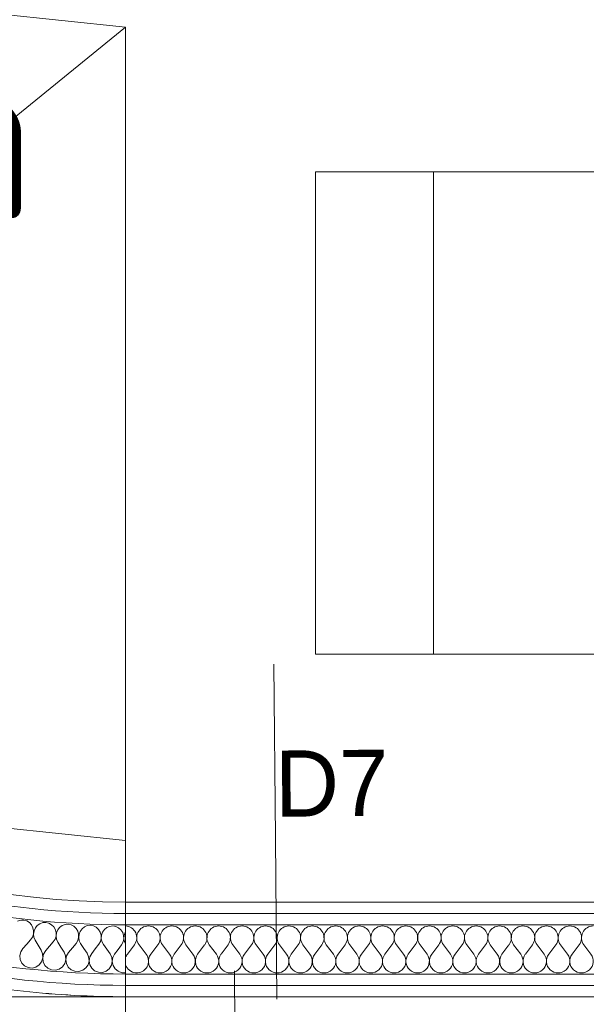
# Model space of a CAD drawing. Header units: millimetres. Extents: x -39149 to 267781, y -2340 to 58540.
# Tile 209 of 244: x 36883 to 37482, y 38920 to 39961. Entities that reach past the tile are written whole.
import ezdxf
from ezdxf.enums import TextEntityAlignment as Align

# ---------------------------------------------------------------- set-up
doc = ezdxf.new("R2010")
doc.units = ezdxf.units.MM
doc.header["$LTSCALE"] = 100
doc.header["$MEASUREMENT"] = 0
doc.linetypes.add('B0701', pattern=[46.823999, 31.199999, -15.624])
for name, color, linetype in [('22 C Binnenwanden', 7, 'Continuous'), ('22 C Binnenwanden Doorsnede-arcering', 7, 'Continuous'), ('22 C Binnenwanden Laagscheidingslijnen', 7, 'Continuous'), ('45 Plafond', 7, 'Continuous'), ('82 Interieur', 7, 'Continuous'), ('A Markers details', 7, 'Continuous'), ('EL6311--_LICHT_BINNEN', 3, 'Continuous'), ('T Maatvoering 1_ 50', 7, 'Continuous')]:
    doc.layers.add(name, color=color, linetype=linetype)
doc.styles.add('BURO-018', font='isocp.shx', dxfattribs={"height": 180})
doc.styles.add('GENERATED_STYLE_3', font='swiss.ttf', dxfattribs={"width": 0.96})

# ---------------------------------------------------------------- blocks, each defined once
blk = doc.blocks.new('Slab_121_7', base_point=(40134.1, 38927.6))
at = {"layer": '45 Plafond', "color": 8, "linetype": 'B0701', "lineweight": 0}
for points in [[(40134.1, 38927.6), (36994.9, 38927.6, -0.445204), (35975.5, 40059.7), (35886.2, 39209.2, 0.445204), (36994.9, 37978), (40267.5, 37978)], [(40044.2, 38823.6), (40148.4, 38082), (36994.9, 38082, -0.445204), (35989.6, 39198.4), (36010.8, 39399.4, 0.271031), (36994.9, 38823.6)]]:
    blk.add_lwpolyline(points, format="xyb", close=True, dxfattribs=at)
blk = doc.blocks.new('Slab_122_7', base_point=(40044.2, 38823.6))
at = {"layer": '45 Plafond', "color": 8, "linetype": 'B0701', "lineweight": 0}
blk.add_lwpolyline([(40044.2, 38823.6), (36994.9, 38823.6, -0.271031), (36010.8, 39399.4), (35989.6, 39198.4, 0.445204), (36994.9, 38082), (40148.4, 38082)], format="xyb", close=True, dxfattribs=at)
blk = doc.blocks.new('*X613')
at = {"layer": '22 C Binnenwanden Doorsnede-arcering', "color": 8, "linetype": 'Continuous', "lineweight": 0}
for p, q in [((36996.8, 38972.7), (37004.2, 38982.6)), ((37016.6, 38972.7), (37009.1, 38982.6)), ((37021.5, 38972.7), (37029, 38982.6)), ((37041.3, 38972.7), (37033.9, 38982.6)), ((37046.3, 38972.7), (37053.7, 38982.6)), ((37066.1, 38972.7), (37058.7, 38982.6)), ((37071, 38972.7), (37078.5, 38982.6)), ((37090.9, 38972.7), (37083.4, 38982.6)), ((37095.8, 38972.7), (37103.2, 38982.6)), ((37115.6, 38972.7), (37108.2, 38982.6)), ((37120.6, 38972.7), (37128, 38982.6)), ((37140.4, 38972.7), (37133, 38982.6)), ((37145.3, 38972.7), (37152.8, 38982.6)), ((37165.1, 38972.7), (37157.7, 38982.6)), ((37170.1, 38972.7), (37177.5, 38982.6)), ((37189.9, 38972.7), (37182.5, 38982.6)), ((37194.9, 38972.7), (37202.3, 38982.6)), ((37214.7, 38972.7), (37207.2, 38982.6)), ((37219.6, 38972.7), (37227, 38982.6)), ((37239.4, 38972.7), (37232, 38982.6)), ((37244.4, 38972.7), (37251.8, 38982.6)), ((37264.2, 38972.7), (37256.8, 38982.6)), ((37269.1, 38972.7), (37276.6, 38982.6)), ((37289, 38972.7), (37281.5, 38982.6)), ((37293.9, 38972.7), (37301.3, 38982.6)), ((37313.7, 38972.7), (37306.3, 38982.6)), ((37318.7, 38972.7), (37326.1, 38982.6)), ((37338.5, 38972.7), (37331, 38982.6)), ((37343.4, 38972.7), (37350.9, 38982.6)), ((37363.2, 38972.7), (37355.8, 38982.6)), ((37368.2, 38972.7), (37375.6, 38982.6)), ((37388, 38972.7), (37380.6, 38982.6)), ((37393, 38972.7), (37400.4, 38982.6)), ((37412.8, 38972.7), (37405.3, 38982.6)), ((37417.7, 38972.7), (37425.1, 38982.6)), ((37437.5, 38972.7), (37430.1, 38982.6)), ((37442.5, 38972.7), (37449.9, 38982.6)), ((37462.3, 38972.7), (37454.9, 38982.6)), ((37467.2, 38972.7), (37474.7, 38982.6)), ((37487, 38972.7), (37479.6, 38982.6))]:
    blk.add_line(p, q, dxfattribs=at)
for centre, start, end in [((36994.3, 38990), 323.1301, 87.072), ((37019, 38990), 90, 216.8699), ((37019, 38990), 323.1301, 90), ((37043.8, 38990), 90, 216.8699), ((37043.8, 38990), 323.1301, 90), ((37068.6, 38990), 90, 216.8699), ((37068.6, 38990), 323.1301, 90), ((37093.3, 38990), 90, 216.8699), ((37093.3, 38990), 323.1301, 90), ((37118.1, 38990), 90, 216.8699), ((37118.1, 38990), 323.1301, 90), ((37142.9, 38990), 90, 216.8699), ((37142.9, 38990), 323.1301, 90), ((37167.6, 38990), 90, 216.8699), ((37167.6, 38990), 323.1301, 90), ((37192.4, 38990), 90, 216.8699), ((37192.4, 38990), 323.1301, 90), ((37217.1, 38990), 90, 216.8699), ((37217.1, 38990), 323.1301, 90), ((37241.9, 38990), 90, 216.8699), ((37241.9, 38990), 323.1301, 90), ((37266.7, 38990), 90, 216.8699), ((37266.7, 38990), 323.1301, 90), ((37291.4, 38990), 90, 216.8699), ((37291.4, 38990), 323.1301, 90), ((37316.2, 38990), 90, 216.8699), ((37316.2, 38990), 323.1301, 90), ((37341, 38990), 90, 216.8699), ((37341, 38990), 323.1301, 90), ((37365.7, 38990), 90, 216.8699), ((37365.7, 38990), 323.1301, 90), ((37390.5, 38990), 90, 216.8699), ((37390.5, 38990), 323.1301, 90), ((37415.2, 38990), 90, 216.8699), ((37415.2, 38990), 323.1301, 90), ((37440, 38990), 90, 216.8699), ((37440, 38990), 323.1301, 90), ((37464.8, 38990), 90, 216.8699), ((37464.8, 38990), 323.1301, 90), ((37489.5, 38990), 90, 216.8699), ((37006.7, 38965.2), 143.1301, 161.6079), ((37006.7, 38965.2), 198.3921, 36.8699), ((37031.4, 38965.2), 143.1301, 36.8699), ((37056.2, 38965.2), 143.1301, 36.8699), ((37081, 38965.2), 143.1301, 36.8699), ((37105.7, 38965.2), 143.1301, 36.8699), ((37130.5, 38965.2), 143.1301, 36.8699), ((37155.2, 38965.2), 143.1301, 36.8699), ((37180, 38965.2), 143.1301, 36.8699), ((37204.8, 38965.2), 143.1301, 36.8699), ((37229.5, 38965.2), 143.1301, 36.8699), ((37254.3, 38965.2), 143.1301, 36.8699), ((37279, 38965.2), 143.1301, 36.8699), ((37303.8, 38965.2), 143.1301, 36.8699), ((37328.6, 38965.2), 143.1301, 36.8699), ((37353.3, 38965.2), 143.1301, 36.8699), ((37378.1, 38965.2), 143.1301, 36.8699), ((37402.9, 38965.2), 143.1301, 36.8699), ((37427.6, 38965.2), 143.1301, 36.8699), ((37452.4, 38965.2), 143.1301, 36.8699), ((37477.1, 38965.2), 143.1301, 36.8699)]:
    blk.add_arc(centre, 12.4, start, end, dxfattribs=at)
blk = doc.blocks.new('Wall_115_7', base_point=(40134.1, 38927.6))
at = {"layer": '22 C Binnenwanden', "color": 8, "linetype": 'Continuous', "lineweight": 0}
for p, q in [((40120, 39027.6), (36994.9, 39027.6)), ((36994.9, 38927.6), (40134.1, 38927.6))]:
    blk.add_line(p, q, dxfattribs=at)
at = {"layer": '22 C Binnenwanden Laagscheidingslijnen', "color": 8, "linetype": 'Continuous', "lineweight": 0}
for p, q in [((40121.7, 39015.6), (36994.9, 39015.6)), ((40123.4, 39003.6), (36994.9, 39003.6)), ((36994.9, 38951.6), (40130.7, 38951.6)), ((36994.9, 38939.6), (40132.4, 38939.6))]:
    blk.add_line(p, q, dxfattribs=at)
at = {"layer": '22 C Binnenwanden', "color": 1, "lineweight": 0}
blk.add_blockref('*X613', (0, 0), dxfattribs=at)
blk = doc.blocks.new('*X629')
at = {"layer": '22 C Binnenwanden Doorsnede-arcering', "color": 8, "linetype": 'Continuous', "lineweight": 0}
for p, q in [((36880.7, 39007.4), (36883.9, 39008.4)), ((36883.9, 39008.4), (36887.1, 39008.5)), ((36887.1, 39008.5), (36890.3, 39007.7)), ((36890.3, 39007.7), (36893.1, 39006)), ((36893.1, 39006), (36895.4, 39003.5)), ((36895.4, 39003.5), (36896.9, 39000.6)), ((36896.9, 39000.6), (36897.6, 38997.2)), ((36898, 38997.2), (36899.4, 39000.3)), ((36899.4, 39000.3), (36901.5, 39002.9)), ((36901.5, 39002.9), (36904.2, 39004.8)), ((36904.2, 39004.8), (36907.3, 39005.9)), ((36907.3, 39005.9), (36910.6, 39006.1)), ((36910.6, 39006.1), (36913.8, 39005.4)), ((36913.8, 39005.4), (36916.6, 39003.7)), ((36916.6, 39003.7), (36919, 39001.4)), ((36919, 39001.4), (36920.6, 38998.4)), ((36923.1, 38998.2), (36925.1, 39000.9)), ((36925.1, 39000.9), (36927.8, 39002.9)), ((36927.8, 39002.9), (36930.9, 39004.1)), ((36930.9, 39004.1), (36934.1, 39004.3)), ((36934.1, 39004.3), (36937.3, 39003.6)), ((36937.3, 39003.6), (36940.2, 39002.1)), ((36940.2, 39002.1), (36942.6, 38999.8)), ((36942.6, 38999.8), (36944.3, 38996.9)), ((36946.8, 38996.7), (36948.8, 38999.5)), ((36948.8, 38999.5), (36951.4, 39001.5)), ((36951.4, 39001.5), (36954.4, 39002.8)), ((36954.4, 39002.8), (36957.7, 39003.1)), ((36957.7, 39003.1), (36960.9, 39002.5)), ((36960.9, 39002.5), (36963.8, 39001)), ((36963.8, 39001), (36966.3, 38998.8)), ((36972.5, 38998.6), (36975, 39000.7)), ((36975, 39000.7), (36978, 39002)), ((36978, 39002), (36981.3, 39002.5)), ((36981.3, 39002.5), (36984.5, 39002)), ((36984.5, 39002), (36987.5, 39000.5)), ((36987.5, 39000.5), (36990, 38998.4)), ((36896.4, 38990.6), (36894.4, 38987.8)), ((36897.4, 38993.8), (36896.4, 38990.6)), ((36897.6, 38997.2), (36897.4, 38993.8)), ((36897.5, 38993.8), (36898, 38997.2)), ((36897.9, 38990.4), (36897.5, 38993.8)), ((36899.2, 38987.3), (36897.9, 38990.4)), ((36921.3, 38991.7), (36920.3, 38988.4)), ((36920.6, 38998.4), (36921.4, 38995.1)), ((36921.4, 38995.1), (36921.3, 38991.7)), ((36921.4, 38991.7), (36921.8, 38995.1)), ((36921.9, 38988.3), (36921.4, 38991.7)), ((36921.8, 38995.1), (36923.1, 38998.2)), ((36945.2, 38990.2), (36944.2, 38986.9)), ((36944.3, 38996.9), (36945.2, 38993.6)), ((36945.2, 38993.6), (36945.2, 38990.2)), ((36945.3, 38990.2), (36945.6, 38993.6)), ((36945.8, 38986.8), (36945.3, 38990.2)), ((36945.6, 38993.6), (36946.8, 38996.7)), ((36966.3, 38998.8), (36968, 38995.9)), ((36968, 38995.9), (36969, 38992.6)), ((36969.1, 38989.2), (36968.2, 38985.9)), ((36969, 38992.6), (36969.1, 38989.2)), ((36969.2, 38989.2), (36969.4, 38992.6)), ((36969.8, 38985.9), (36969.2, 38989.2)), ((36969.4, 38992.6), (36970.6, 38995.8)), ((36970.6, 38995.8), (36972.5, 38998.6)), ((36990, 38998.4), (36991.8, 38995.5)), ((36991.8, 38995.5), (36992.8, 38992.3)), ((36993, 38988.9), (36992.2, 38985.6)), ((36992.8, 38992.3), (36993, 38988.9)), ((36993.1, 38988.9), (36993.3, 38992.3)), ((36993.8, 38985.5), (36993.1, 38988.9)), ((36993.3, 38992.3), (36994.3, 38995.5)), ((36994.3, 38995.5), (36994.9, 38996.4)), ((36883.9, 38975.2), (36886.2, 38978.7)), ((36886.2, 38978.7), (36890.3, 38983.2)), ((36890.3, 38983.2), (36894.4, 38987.8)), ((36902.4, 38982), (36899.2, 38987.3)), ((36905.5, 38976.7), (36902.4, 38982)), ((36910.4, 38976.3), (36914.4, 38980.9)), ((36914.4, 38980.9), (36918.4, 38985.6)), ((36920.3, 38988.4), (36918.4, 38985.6)), ((36923.2, 38985.2), (36921.9, 38988.3)), ((36926.5, 38980), (36923.2, 38985.2)), ((36929.8, 38974.8), (36926.5, 38980)), ((36934.6, 38974.5), (36938.6, 38979.2)), ((36938.6, 38979.2), (36942.5, 38984)), ((36944.2, 38986.9), (36942.5, 38984)), ((36947.3, 38983.7), (36945.8, 38986.8)), ((36950.7, 38978.6), (36947.3, 38983.7)), ((36954.1, 38973.5), (36950.7, 38978.6)), ((36959, 38973.3), (36962.8, 38978.1)), ((36962.8, 38978.1), (36966.5, 38983)), ((36968.2, 38985.9), (36966.5, 38983)), ((36971.4, 38982.8), (36969.8, 38985.9)), ((36974.9, 38977.8), (36971.4, 38982.8)), ((36987, 38977.6), (36990.6, 38982.6)), ((36992.2, 38985.6), (36990.6, 38982.6)), ((36994.9, 38983.5), (36993.8, 38985.5)), ((36882.9, 38971.1), (36883.9, 38975.2)), ((36883.2, 38967), (36882.9, 38971.1)), ((36905.5, 38976.7), (36907.1, 38972.8)), ((36907.2, 38968.7), (36906, 38964.6)), ((36907.1, 38972.8), (36907.2, 38968.7)), ((36907.3, 38968.7), (36908.2, 38972.7)), ((36907.8, 38964.5), (36907.3, 38968.7)), ((36908.2, 38972.7), (36910.4, 38976.3)), ((36929.8, 38974.8), (36931.4, 38971)), ((36931.4, 38971), (36931.7, 38966.8)), ((36931.7, 38966.8), (36932.5, 38970.9)), ((36932.5, 38970.9), (36934.6, 38974.5)), ((36954.1, 38973.5), (36955.8, 38969.7)), ((36955.8, 38969.7), (36956.2, 38965.5)), ((36956.2, 38965.5), (36956.9, 38969.7)), ((36956.9, 38969.7), (36959, 38973.3)), ((36978.4, 38972.8), (36974.9, 38977.8)), ((36978.4, 38972.8), (36980.2, 38969)), ((36980.2, 38969), (36980.7, 38964.9)), ((36980.7, 38964.9), (36981.4, 38969)), ((36981.4, 38969), (36983.3, 38972.7)), ((36983.3, 38972.7), (36987, 38977.6)), ((36885, 38963.2), (36883.2, 38967)), ((36888, 38960.2), (36885, 38963.2)), ((36891.8, 38958.4), (36888, 38960.2)), ((36896, 38957.9), (36891.8, 38958.4)), ((36900, 38958.9), (36896, 38957.9)), ((36903.5, 38961.3), (36900, 38958.9)), ((36906, 38964.6), (36903.5, 38961.3)), ((36909.6, 38960.7), (36907.8, 38964.5)), ((36912.6, 38957.8), (36909.6, 38960.7)), ((36916.5, 38956.1), (36912.6, 38957.8)), ((36928.2, 38959.3), (36924.7, 38956.9)), ((36930.6, 38962.7), (36928.2, 38959.3)), ((36931.7, 38966.8), (36930.6, 38962.7)), ((36932.3, 38962.6), (36931.7, 38966.8)), ((36934.3, 38958.9), (36932.3, 38962.6)), ((36937.4, 38956.1), (36934.3, 38958.9)), ((36952.9, 38958), (36949.5, 38955.5)), ((36955.2, 38961.4), (36952.9, 38958)), ((36956.2, 38965.5), (36955.2, 38961.4)), ((36956.9, 38961.4), (36956.2, 38965.5)), ((36959, 38957.7), (36956.9, 38961.4)), ((36962.1, 38955), (36959, 38957.7)), ((36977.6, 38957.2), (36974.3, 38954.6)), ((36979.8, 38960.8), (36977.6, 38957.2)), ((36980.7, 38964.9), (36979.8, 38960.8)), ((36981.6, 38960.7), (36980.7, 38964.9)), ((36983.7, 38957.1), (36981.6, 38960.7)), ((36920.7, 38955.8), (36916.5, 38956.1)), ((36924.7, 38956.9), (36920.7, 38955.8)), ((36941.3, 38954.5), (36937.4, 38956.1)), ((36945.5, 38954.2), (36941.3, 38954.5)), ((36949.5, 38955.5), (36945.5, 38954.2)), ((36966.1, 38953.4), (36962.1, 38955)), ((36970.3, 38953.3), (36966.1, 38953.4)), ((36974.3, 38954.6), (36970.3, 38953.3)), ((36986.9, 38954.5), (36983.7, 38957.1)), ((36990.9, 38953), (36986.9, 38954.5)), ((36994.9, 38953), (36990.9, 38953))]:
    blk.add_line(p, q, dxfattribs=at)
blk = doc.blocks.new('Wall_120_7', base_point=(35975.5, 40059.7))
at = {"layer": '22 C Binnenwanden', "color": 8, "linetype": 'Continuous', "lineweight": 0}
for radius in [1025, 925]:
    blk.add_arc((36994.9, 39952.6), radius, 174.0047, 270, dxfattribs=at)
at = {"layer": '22 C Binnenwanden Laagscheidingslijnen', "color": 8, "linetype": 'Continuous', "lineweight": 0}
for radius in [1013, 1001, 949, 937]:
    blk.add_arc((36994.9, 39952.6), radius, 174.0047, 270, dxfattribs=at)
at = {"layer": '22 C Binnenwanden', "color": 1, "lineweight": 0}
blk.add_blockref('*X629', (0, 0), dxfattribs=at)
blk = doc.blocks.new('Bureaustoel 3 14 NL+')
at = {"layer": '82 Interieur', "color": 8, "linetype": 'Continuous', "lineweight": 0}
for p, q in [((255, 0), (-255, 0)), ((-255, -625), (-255, 0)), ((255, -625), (255, 0)), ((255, -125), (-255, -125)), ((255, -625), (-255, -625))]:
    blk.add_line(p, q, dxfattribs=at)
blk = doc.blocks.new('Detail Drawing_1_7', base_point=(37216.8, 38996.7))
at = {"layer": 'A Markers details', "color": 8, "linetype": 'Continuous', "lineweight": 0}
for p, q in [((37153.3, 39095.1), (37151.6, 39279.3)), ((37154.9, 38925.1), (37153.3, 39095.1))]:
    blk.add_line(p, q, dxfattribs=at)
at = {"layer": 'A Markers details', "color": 3, "lineweight": 0, "insert": (37153.1, 39117.8), "char_height": 70, "attachment_point": 7, "rotation": 0.5456, "style": 'GENERATED_STYLE_3'}
blk.add_mtext('{D7}', dxfattribs=at)
blk = doc.blocks.new('Detail Drawing_2_7', base_point=(37153.2, 39017))
at = {"layer": 'A Markers details', "color": 8, "linetype": 'Continuous', "lineweight": 0}
blk.add_line((37109.9, 38954.9), (37112.9, 38654.9), dxfattribs=at)
at = {"layer": 'A Markers details', "color": 3, "lineweight": 0, "insert": (37112.7, 38677.5), "char_height": 70, "attachment_point": 7, "rotation": 0.5786, "style": 'GENERATED_STYLE_3'}
blk.add_mtext('{D4}', dxfattribs=at)
blk = doc.blocks.new('1114A1')
at = {"color": 0, "linetype": 'Continuous'}
for p, q in [((0.625, 3.333), (2.742, 7)), ((2.742, 7), (3.955, 6.3))]:
    blk.add_line(p, q, dxfattribs=at)
blk.add_circle((0, 2.25), 1.25, dxfattribs=at)
at = {"color": 0, "linetype": 'Continuous', "style": 'BURO-018'}
blk.add_attdef('SWITCHCODE', text='', height=1.8, dxfattribs=at).set_placement((3.356, 9), align=Align.MIDDLE)
at = {"color": 0, "linetype": 'Continuous', "style": 'BURO-018', "flags": 1}
blk.add_attdef('ARTICLECODE', text='', height=1.8, dxfattribs=at).set_placement((0, 0), align=Align.MIDDLE)

msp = doc.modelspace()

# ---------------------------------------------------------------- linework, layer by layer
at = {"layer": '45 Plafond', "color": 8, "linetype": 'B0701', "lineweight": 0}
msp.add_arc((36994.9, 39092.8), 1114.8, 174.0047, 270, dxfattribs=at)
at = {"layer": 'T Maatvoering 1_ 50', "color": 8, "linetype": 'B0701', "lineweight": 0}
for p, q in [((36994.9, 39952.6), (35730.1, 40085.4)), ((36994.9, 39952.6), (35512.7, 38752.1)), ((36994.9, 39952.6), (36994.9, 37761)), ((36994.9, 39092.8), (35640.8, 39235)), ((36994.9, 38927.6), (35856.6, 38927.6))]:
    msp.add_line(p, q, dxfattribs=at)

# ---------------------------------------------------------------- block references
at = {"layer": '22 C Binnenwanden', "color": 1, "lineweight": 0}
for name, p in [('Wall_120_7', (35975.5, 40059.7)), ('Wall_115_7', (40134.1, 38927.6))]:
    msp.add_blockref(name, p, dxfattribs=at)
at = {"layer": '45 Plafond', "color": 255, "linetype": 'B0701', "lineweight": 0}
msp.add_blockref('Slab_121_7', (40134.1, 38927.6), dxfattribs=at)
at = {"layer": '45 Plafond', "color": 1, "linetype": 'B0701', "lineweight": 0}
msp.add_blockref('Slab_122_7', (40044.2, 38823.6), dxfattribs=at)
at = {"layer": '82 Interieur', "color": 30, "linetype": 'Continuous', "lineweight": 0, "xscale": -1, "zscale": 1000, "rotation": 90.0000000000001}
msp.add_blockref('Bureaustoel 3 14 NL+', (37195.6, 39544.8), dxfattribs=at)
at = {"layer": 'A Markers details', "color": 9, "lineweight": 0}
for name, p in [('Detail Drawing_1_7', (37216.8, 38996.7)), ('Detail Drawing_2_7', (37153.2, 39017))]:
    msp.add_blockref(name, p, dxfattribs=at)
at = {"layer": 'EL6311--_LICHT_BINNEN', "linetype": 'Continuous'}
ref = msp.add_blockref('1114A1', (36001.4, 40305.3), dxfattribs=dict(at, xscale=99.99999999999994, yscale=99.99999999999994, zscale=99.99999999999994, rotation=261.5337714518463))
ref.add_attrib('SWITCHCODE', 'a', dxfattribs={"layer": '0', "color": 0, "linetype": 'ByBlock', "height": 180, "style": 'BURO-018'}).set_placement((36842.2, 39840.8), align=Align.MIDDLE)

doc.saveas('drawing.dxf')
